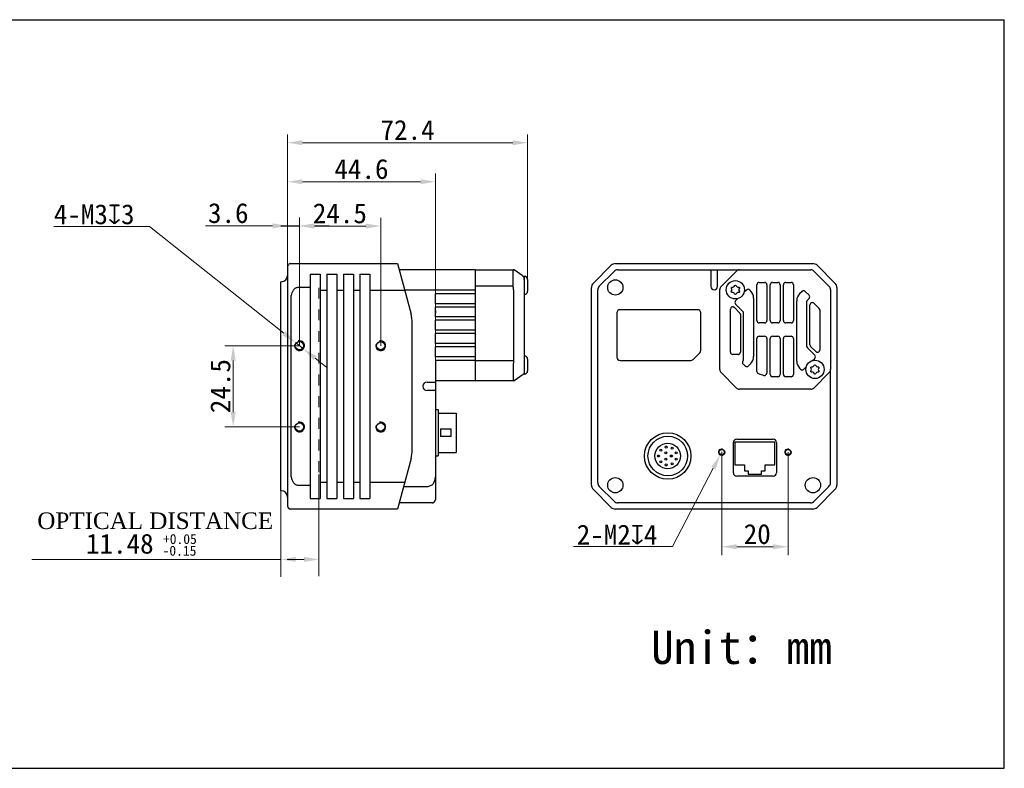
# Model space of a CAD drawing. Header units: millimetres. Extents: x 112 to 563, y 108 to 334.
# Tile 2 of 2: x 266 to 563, y 108 to 334. Entities that reach past the tile are written whole.
import ezdxf

# ---------------------------------------------------------------- set-up
doc = ezdxf.new("R2010")
doc.units = ezdxf.units.MM
doc.header["$LTSCALE"] = 32.67
doc.header["$PDMODE"] = 3
doc.header["$PDSIZE"] = 8
doc.linetypes.add('DASHED', pattern=[0.2, 0.1, -0.1])
doc.layers.get('0').update_dxf_attribs({"linetype": 'CONTINUOUS'})
doc.layers.get('Defpoints').update_dxf_attribs({"linetype": 'CONTINUOUS'})
for name, color, linetype in [('30X30X10_HS_MODUCONTINUOUS_LINE', 7, 'CONTINUOUS'), ('530470210CONTINUOUS_LINE', 7, 'CONTINUOUS'), ('D-01-34-26-0483CONTINUOUS_LINE', 7, 'CONTINUOUS'), ('D-01-34-26-0485CONTINUOUS_LINE', 7, 'CONTINUOUS'), ('D-01-34-26-0717CONTINUOUS_LINE', 7, 'CONTINUOUS'), ('D-01-34-26-0868CONTINUOUS_LINE', 7, 'CONTINUOUS'), ('D-01-34-26-0869CONTINUOUS_LINE', 7, 'CONTINUOUS'), ('D-01-35-26-0430CONTINUOUS_LINE', 7, 'CONTINUOUS'), ('D-01-35-26-0431CONTINUOUS_LINE', 7, 'CONTINUOUS'), ('DRW0001DIMENSION', 7, 'CONTINUOUS'), ('DRW0001FORMAT', 7, 'CONTINUOUS'), ('HR10A-10R-12PBCONTINUOUS_LINE', 7, 'CONTINUOUS'), ('LED-LIGHTCONTINUOUS_LINE', 7, 'CONTINUOUS'), ('RJ45-B563S-LDXF_CONTINUOUS_LINE', 7, 'CONTINUOUS'), ('RUBBERCONTINUOUS_LINE', 7, 'CONTINUOUS'), ('SC-PM3X17T10L5-BCONTINUOUS_LINE', 7, 'CONTINUOUS'), ('SC-PM3X7_5T10L4-CONTINUOUS_LINE', 7, 'CONTINUOUS'), ('SHELTERCONTINUOUS_LINE', 7, 'CONTINUOUS')]:
    doc.layers.add(name, color=color, linetype=linetype)
doc.styles.get("Standard").update_dxf_attribs({"font": 'simfang.ttf'})
doc.dimstyles.new('DIMSTYLE_1', dxfattribs={"dimtxt": 6, "dimasz": 4.5, "dimexe": 2.5, "dimexo": 0, "dimgap": 0.75, "dimtad": 1, "dimdsep": 46, "dimtxsty": 'STANDARD', "dimblk": '_FILLED', "dimcen": 0.09, "dimclrd": 8, "dimclre": 8, "dimclrt": 7, "dimadec": 0, "dimazin": 0, "dimtol": 1, "dimtp": 0.05, "dimtm": 0.05, "dimtfac": 1, "dimtofl": 0, "dimtmove": 0, "dimatfit": 3, "dimldrblk": '_FILLED', "dimfxl": 1, "dimtolj": 1, "dimlwd": 15, "dimlwe": 15, "dimarcsym": 0})
doc.dimstyles.new('DIMSTYLE_2', dxfattribs={"dimtxt": 6, "dimasz": 4.5, "dimexe": 2.5, "dimexo": 0, "dimgap": 0.75, "dimtad": 1, "dimdsep": 46, "dimtxsty": 'STANDARD', "dimblk": '_FILLED', "dimcen": 0.09, "dimclrd": 8, "dimclre": 8, "dimclrt": 7, "dimadec": 0, "dimazin": 0, "dimtp": 0.001, "dimtm": 0.001, "dimtfac": 1, "dimtofl": 0, "dimtmove": 0, "dimatfit": 3, "dimldrblk": '_FILLED', "dimfxl": 1, "dimtolj": 1, "dimlwd": 15, "dimlwe": 15, "dimarcsym": 0})
doc.dimstyles.new('DIMSTYLE_3', dxfattribs={"dimtxt": 6, "dimasz": 4.5, "dimexe": 2.5, "dimexo": 0, "dimtad": 1, "dimdsep": 46, "dimtxsty": 'STANDARD', "dimblk": '_FILLED', "dimcen": 0.09, "dimclrd": 8, "dimclre": 8, "dimclrt": 7, "dimadec": 0, "dimazin": 0, "dimtp": 0.001, "dimtm": 0.001, "dimtfac": 1, "dimtmove": 0, "dimatfit": 3, "dimldrblk": '_FILLED', "dimfxl": 1, "dimtolj": 1, "dimlwd": 15, "dimlwe": 15, "dimarcsym": 0})

# ---------------------------------------------------------------- blocks, each defined once
blk = doc.blocks.new('_FILLED')
at = {"color": 0, "linetype": 'ByBlock'}
blk.add_solid([(0, 0), (-1, 0.167), (-1, -0.167)], dxfattribs=at)
blk = doc.blocks.new('*D6')
at = {"layer": 'Defpoints', "color": 0, "linetype": 'Continuous', "transparency": 16777216}
for p in [(350.42, 271.7), (350.42, 235.64), (374.92, 235.64)]:
    blk.add_point(p, dxfattribs=at)
at = {"layer": 'DRW0001DIMENSION', "color": 8, "linetype": 'Continuous', "lineweight": 15, "transparency": 16777216}
for p, q in [((350.42, 235.64), (350.42, 274.2)), ((374.92, 235.64), (374.92, 274.2)), ((370.42, 271.7), (354.92, 271.7))]:
    blk.add_line(p, q, dxfattribs=at)
at = {"layer": 'DRW0001DIMENSION', "color": 8, "linetype": 'Continuous', "lineweight": 15, "transparency": 16777216, "xscale": 4.5, "yscale": 4.5, "zscale": 4.5, "rotation": 180}
blk.add_blockref('_FILLED', (350.42, 271.7), dxfattribs=at)
at = {"layer": 'DRW0001DIMENSION', "color": 8, "linetype": 'Continuous', "lineweight": 15, "transparency": 16777216, "xscale": 4.5, "yscale": 4.5, "zscale": 4.5}
blk.add_blockref('_FILLED', (374.92, 271.7), dxfattribs=at)
at = {"layer": 'DRW0001DIMENSION', "color": 7, "linetype": 'Continuous', "lineweight": 30, "transparency": 16777216, "insert": (362.61, 278.55), "char_height": 6, "attachment_point": 2}
blk.add_mtext('\\A1;24.5', dxfattribs=at)
blk = doc.blocks.new('*D7')
at = {"layer": 'Defpoints', "color": 0, "linetype": 'Continuous', "transparency": 16777216}
for p in [(350.42, 235.64), (330.42, 211.14), (350.42, 211.14)]:
    blk.add_point(p, dxfattribs=at)
at = {"layer": 'DRW0001DIMENSION', "color": 8, "linetype": 'Continuous', "lineweight": 15, "transparency": 16777216}
for p, q in [((350.42, 235.64), (327.92, 235.64)), ((330.42, 231.14), (330.42, 215.64)), ((350.42, 211.14), (327.92, 211.14))]:
    blk.add_line(p, q, dxfattribs=at)
at = {"layer": 'DRW0001DIMENSION', "color": 8, "linetype": 'Continuous', "lineweight": 15, "transparency": 16777216, "xscale": 4.5, "yscale": 4.5, "zscale": 4.5}
for p, rotation in [((330.42, 235.64), 90), ((330.42, 211.14), 270)]:
    blk.add_blockref('_FILLED', p, dxfattribs=dict(at, rotation=rotation))
at = {"layer": 'DRW0001DIMENSION', "color": 7, "linetype": 'Continuous', "lineweight": 30, "transparency": 16777216, "insert": (323.56, 223.46), "char_height": 6, "attachment_point": 2, "rotation": 90}
blk.add_mtext('\\A1;24.5', dxfattribs=at)
blk = doc.blocks.new('*D8')
at = {"layer": 'Defpoints', "color": 0, "linetype": 'Continuous', "transparency": 16777216}
for p in [(350.42, 271.76), (346.82, 254.89), (350.42, 235.64)]:
    blk.add_point(p, dxfattribs=at)
at = {"layer": 'DRW0001DIMENSION', "color": 8, "linetype": 'Continuous', "lineweight": 15, "transparency": 16777216}
for p, q in [((346.82, 254.89), (346.82, 274.26)), ((350.42, 235.64), (350.42, 274.26)), ((342.32, 271.76), (322.11, 271.76)), ((354.92, 271.76), (359.42, 271.76))]:
    blk.add_line(p, q, dxfattribs=at)
at = {"layer": 'DRW0001DIMENSION', "color": 8, "linetype": 'Continuous', "lineweight": 15, "transparency": 16777216, "xscale": 4.5, "yscale": 4.5, "zscale": 4.5}
blk.add_blockref('_FILLED', (346.82, 271.76), dxfattribs=at)
at = {"layer": 'DRW0001DIMENSION', "color": 8, "linetype": 'Continuous', "lineweight": 15, "transparency": 16777216, "xscale": 4.5, "yscale": 4.5, "zscale": 4.5, "rotation": 180}
blk.add_blockref('_FILLED', (350.42, 271.76), dxfattribs=at)
at = {"layer": 'DRW0001DIMENSION', "color": 7, "linetype": 'Continuous', "lineweight": 30, "transparency": 16777216, "insert": (335.07, 278.62), "char_height": 6, "attachment_point": 3}
blk.add_mtext('\\A1;3.6', dxfattribs=at)
blk = doc.blocks.new('*D9')
at = {"layer": 'Defpoints', "color": 0, "linetype": 'Continuous', "transparency": 16777216}
for p in [(349.24, 236.58), (351.59, 234.71)]:
    blk.add_point(p, dxfattribs=at)
at = {"layer": 'DRW0001DIMENSION', "color": 8, "linetype": 'Continuous', "lineweight": 15, "transparency": 16777216}
for p, q in [((276.34, 271.57), (305.19, 271.57)), ((305.19, 271.57), (345.72, 239.38)), ((351.59, 234.71), (349.24, 236.58)), ((355.12, 231.91), (358.64, 229.11))]:
    blk.add_line(p, q, dxfattribs=at)
at = {"layer": 'DRW0001DIMENSION', "color": 8, "linetype": 'Continuous', "lineweight": 15, "transparency": 16777216, "xscale": 4.5, "yscale": 4.5, "zscale": 4.5}
for p, rotation in [((349.24, 236.58), 321.5389338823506), ((351.59, 234.71), 141.5389338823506)]:
    blk.add_blockref('_FILLED', p, dxfattribs=dict(at, rotation=rotation))
at = {"layer": 'DRW0001DIMENSION', "color": 7, "linetype": 'Continuous', "lineweight": 15, "transparency": 16777216, "insert": (276.34, 278.26), "char_height": 6, "attachment_point": 1}
blk.add_mtext('\\A1;4-M3{\\Fgdt;x}3', dxfattribs=at)
blk = doc.blocks.new('*D10')
at = {"color": 8, "linetype": 'Continuous', "lineweight": 15, "transparency": 16777216}
for p, q in [((477.77, 203.57), (477.77, 172.55)), ((497.77, 203.57), (497.77, 172.55)), ((482.27, 175.05), (493.27, 175.05))]:
    blk.add_line(p, q, dxfattribs=at)
at = {"layer": 'Defpoints', "color": 0, "linetype": 'Continuous', "transparency": 16777216}
for p in [(477.77, 203.57), (497.77, 203.57), (497.77, 175.05)]:
    blk.add_point(p, dxfattribs=at)
at = {"color": 8, "linetype": 'Continuous', "lineweight": 15, "transparency": 16777216, "xscale": 4.5, "yscale": 4.5, "zscale": 4.5, "rotation": 180}
blk.add_blockref('_FILLED', (477.77, 175.05), dxfattribs=at)
at = {"color": 8, "linetype": 'Continuous', "lineweight": 15, "transparency": 16777216, "xscale": 4.5, "yscale": 4.5, "zscale": 4.5}
blk.add_blockref('_FILLED', (497.77, 175.05), dxfattribs=at)
at = {"color": 7, "linetype": 'Continuous', "lineweight": 15, "transparency": 16777216, "insert": (488.46, 178.83), "char_height": 6, "attachment_point": 5}
blk.add_mtext('\\A1;20', dxfattribs=at)
blk = doc.blocks.new('*D11')
at = {"color": 8, "linetype": 'Continuous', "lineweight": 15, "transparency": 16777216}
for p, q in [((477.68, 203.57), (477.86, 203.57)), ((477.77, 203.48), (477.77, 203.66)), ((462.89, 175.1), (475.22, 198.7))]:
    blk.add_line(p, q, dxfattribs=at)
blk.add_arc((477.77, 203.57), 1, 242.4013, 255, dxfattribs=at)
at = {"layer": 'Defpoints', "color": 0, "linetype": 'Continuous', "transparency": 16777216}
for p in [(477.31, 202.69), (478.24, 204.46)]:
    blk.add_point(p, dxfattribs=at)
at = {"color": 8, "linetype": 'Continuous', "lineweight": 15, "transparency": 16777216, "xscale": 4.5, "yscale": 4.5, "zscale": 4.5, "rotation": 62.40133118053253}
blk.add_blockref('_FILLED', (477.31, 202.69), dxfattribs=at)
at = {"color": 7, "linetype": 'Continuous', "lineweight": 15, "transparency": 16777216, "insert": (460.53, 178.68), "char_height": 6, "attachment_point": 5, "rotation": 62.4013}
blk.add_mtext('\\A1;{\\fMS PGothic|b0|i0|c134|p34; }', dxfattribs=at)
blk = doc.blocks.new('*D12')
at = {"color": 8, "linetype": 'Continuous', "lineweight": 15, "transparency": 16777216}
for p, q in [((346.82, 252.64), (346.82, 287.56)), ((351.32, 285.06), (386.92, 285.06)), ((391.42, 223.39), (391.42, 287.56))]:
    blk.add_line(p, q, dxfattribs=at)
at = {"layer": 'Defpoints', "color": 0, "transparency": 16777216}
for p in [(391.42, 285.06), (346.82, 252.64), (391.42, 223.39)]:
    blk.add_point(p, dxfattribs=at)
at = {"color": 8, "lineweight": 15, "transparency": 16777216, "xscale": 4.5, "yscale": 4.5, "zscale": 4.5, "rotation": 180}
blk.add_blockref('_FILLED', (346.82, 285.06), dxfattribs=at)
at = {"color": 8, "lineweight": 15, "transparency": 16777216, "xscale": 4.5, "yscale": 4.5, "zscale": 4.5}
blk.add_blockref('_FILLED', (391.42, 285.06), dxfattribs=at)
at = {"color": 7, "transparency": 16777216, "insert": (369.12, 288.86), "char_height": 6, "attachment_point": 5}
blk.add_mtext('\\A1;44.6', dxfattribs=at)
blk = doc.blocks.new('*D13')
at = {"color": 8, "linetype": 'Continuous', "lineweight": 15, "transparency": 16777216}
for p, q in [((346.82, 243.94), (346.82, 299.32)), ((419.22, 253.79), (419.22, 299.32)), ((414.72, 296.82), (351.32, 296.82))]:
    blk.add_line(p, q, dxfattribs=at)
at = {"layer": 'Defpoints', "color": 0, "transparency": 16777216}
for p in [(346.82, 296.82), (419.22, 253.79), (346.82, 243.94)]:
    blk.add_point(p, dxfattribs=at)
at = {"color": 8, "lineweight": 15, "transparency": 16777216, "xscale": 4.5, "yscale": 4.5, "zscale": 4.5, "rotation": 180}
blk.add_blockref('_FILLED', (346.82, 296.82), dxfattribs=at)
at = {"color": 8, "lineweight": 15, "transparency": 16777216, "xscale": 4.5, "yscale": 4.5, "zscale": 4.5}
blk.add_blockref('_FILLED', (419.22, 296.82), dxfattribs=at)
at = {"color": 7, "transparency": 16777216, "insert": (383.02, 300.62), "char_height": 6, "attachment_point": 5}
blk.add_mtext('\\A1;72.4', dxfattribs=at)

msp = doc.modelspace()

# ---------------------------------------------------------------- linework, layer by layer
at = {"color": 8}
msp.add_line((344.818, 271.762), (350.418, 271.762), dxfattribs=at)
at = {"color": 7, "linetype": 'Continuous', "lineweight": 30}
msp.add_line((474.582, 258.494), (476.362, 258.494), dxfattribs=at)
at = {"color": 7, "linetype": 'DASHED', "lineweight": 15}
msp.add_line((356.298, 197.553), (356.298, 254.894), dxfattribs=at)
for p, q in [((486.493, 252.115), (486.186, 252.423)), ((501.969, 252.013), (501.251, 251.294)), ((504.091, 249.891), (503.577, 249.378)), ((481.943, 248.181), (484.167, 245.956)), ((503.577, 235.032), (505.801, 232.808)), ((485.803, 229.563), (486.493, 230.254)), ((501.251, 228.873), (501.559, 228.565))]:
    msp.add_line(p, q)
at = {"lineweight": 30}
msp.add_line((347.891, 196.064), (347.891, 250.724), dxfattribs=at)
at = {"color": 8, "lineweight": 15}
for p, q in [((356.298, 166.174), (356.298, 196.847)), ((344.818, 166.021), (344.818, 191.894)), ((344.818, 171.23), (269.727, 171.23)), ((351.798, 171.23), (346.728, 171.23))]:
    msp.add_line(p, q, dxfattribs=at)
at = {"color": 8, "linetype": 'Continuous', "lineweight": 15}
msp.add_line((462.887, 175.106), (433.03, 175.106), dxfattribs=at)
at = {"color": 8, "lineweight": 15}
for points in [[(349.318, 170.48), (349.318, 171.98), (344.818, 171.23)], [(351.798, 170.48), (351.798, 171.98), (356.298, 171.23)]]:
    msp.add_solid(points, dxfattribs=at)
at = {"layer": '30X30X10_HS_MODUCONTINUOUS_LINE', "color": 7, "linetype": 'Continuous', "lineweight": 30}
for p, q in [((481.323, 247.297), (481.386, 247.258)), ((482.822, 233.024), (483.184, 233.224)), ((506.451, 233.685), (506.363, 233.741))]:
    msp.add_line(p, q, dxfattribs=at)
for start, end in [(93.22122, 94.35718), (85.28547, 86.7546), (265.38161, 266.7794), (273.22064, 274.61999)]:
    msp.add_arc((493.872, 240.494), 14.2, start, end, dxfattribs=at)
at = {"layer": '530470210CONTINUOUS_LINE', "color": 7, "linetype": 'Continuous', "lineweight": 30}
for p, q in [((391.438, 246.289), (391.438, 247.294)), ((391.438, 245.714), (391.418, 245.744)), ((391.438, 245.394), (391.418, 245.394)), ((391.438, 246.289), (391.438, 245.394))]:
    msp.add_line(p, q, dxfattribs=at)
at = {"layer": 'D-01-34-26-0483CONTINUOUS_LINE', "color": 7, "linetype": 'Continuous', "lineweight": 30}
for p, q in [((438.999, 254.421), (444.445, 259.867)), ((445.718, 260.394), (505.226, 260.394)), ((506.499, 259.867), (511.945, 254.421)), ((438.472, 193.64), (438.472, 253.148)), ((512.472, 253.148), (512.472, 193.64)), ((444.445, 186.921), (438.999, 192.367)), ((506.499, 186.921), (511.945, 192.367)), ((505.226, 186.394), (445.718, 186.394))]:
    msp.add_line(p, q, dxfattribs=at)
for centre, start, end in [((445.718, 258.594), 90, 135), ((505.226, 258.594), 45, 90), ((440.272, 253.148), 135, 180), ((510.672, 253.148), 0, 45), ((440.272, 193.64), 180, 225), ((510.672, 193.64), 315, 0), ((445.718, 188.194), 225, 270), ((505.226, 188.194), 270, 315)]:
    msp.add_arc(centre, 1.8, start, end, dxfattribs=at)
at = {"layer": 'D-01-34-26-0485CONTINUOUS_LINE', "color": 7, "linetype": 'Continuous', "lineweight": 30}
for p, q in [((403.418, 258.494), (380.506, 258.494)), ((403.418, 258.494), (403.418, 251.294)), ((382.131, 252.431), (403.418, 252.431)), ((403.418, 251.294), (391.418, 251.294)), ((391.418, 248.294), (391.418, 251.294)), ((403.418, 248.294), (391.418, 248.294)), ((403.418, 247.294), (391.418, 247.294)), ((391.418, 244.294), (391.418, 247.294)), ((403.418, 248.294), (403.418, 247.294)), ((403.418, 244.294), (391.418, 244.294)), ((403.418, 244.294), (403.418, 243.294)), ((403.418, 243.294), (391.418, 243.294)), ((391.418, 240.294), (391.418, 243.294)), ((403.418, 240.294), (391.418, 240.294)), ((403.418, 239.294), (391.418, 239.294)), ((391.418, 236.294), (391.418, 239.294)), ((403.418, 240.294), (403.418, 239.294)), ((403.418, 236.294), (391.418, 236.294)), ((403.418, 235.294), (391.418, 235.294)), ((391.418, 232.294), (391.418, 235.294)), ((403.418, 236.294), (403.418, 235.294)), ((403.418, 232.294), (391.418, 232.294)), ((403.418, 232.294), (403.418, 225.094)), ((403.418, 231.157), (391.418, 231.157)), ((391.418, 231.157), (391.418, 224.194)), ((388.918, 224.694), (390.418, 224.694)), ((403.418, 225.094), (391.418, 225.094)), ((390.418, 222.094), (388.918, 222.094)), ((391.418, 222.594), (391.418, 194.401)), ((481.272, 197.344), (481.272, 206.434)), ((482.272, 207.434), (493.272, 207.434)), ((494.272, 206.434), (494.272, 197.344)), ((493.272, 196.344), (482.272, 196.344)), ((381.827, 193.225), (388.918, 193.225)), ((391.418, 191.294), (391.418, 189.294)), ((390.418, 188.294), (380.506, 188.294))]:
    msp.add_line(p, q, dxfattribs=at)
for points in [[(390.418, 188.294), (390.445, 188.294), (390.477, 188.296), (390.502, 188.298)], [(390.502, 188.298), (390.526, 188.3), (390.55, 188.303), (390.575, 188.307), (390.601, 188.311), (390.627, 188.316), (390.653, 188.322), (390.681, 188.329), (390.709, 188.337), (390.737, 188.346), (390.766, 188.357), (390.795, 188.368), (390.825, 188.38), (390.854, 188.394), (390.883, 188.409), (390.912, 188.425), (390.941, 188.442), (390.969, 188.46), (390.997, 188.479), (391.025, 188.499), (391.052, 188.521), (391.079, 188.544), (391.105, 188.567), (391.131, 188.592), (391.155, 188.618), (391.179, 188.646), (391.203, 188.674), (391.225, 188.703), (391.246, 188.734), (391.267, 188.765), (391.286, 188.798), (391.305, 188.831), (391.322, 188.866), (391.338, 188.901), (391.352, 188.938), (391.366, 188.975), (391.378, 189.013), (391.388, 189.052), (391.397, 189.091), (391.405, 189.131), (391.411, 189.172), (391.415, 189.213), (391.417, 189.255), (391.418, 189.294)]]:
    msp.add_lwpolyline(points, dxfattribs=at)
for centre in [(477.772, 203.574), (497.772, 203.574)]:
    msp.add_circle(centre, 0.8, dxfattribs=at)
for centre, radius, start, end in [((388.918, 223.394), 1.3, 90, 270), ((482.272, 206.434), 1, 90, 180), ((493.272, 206.434), 1, 0, 90), ((482.272, 197.344), 1, 180, 270), ((493.272, 197.344), 1, 270, 0)]:
    msp.add_arc(centre, radius, start, end, dxfattribs=at)
at = {"layer": 'D-01-34-26-0485CONTINUOUS_LINE', "color": 7, "linetype": 'Continuous', "lineweight": 15}
for centre in [(477.772, 203.574), (497.772, 203.574)]:
    msp.add_arc(centre, 1, 75, 15, dxfattribs=at)
at = {"layer": 'D-01-34-26-0485CONTINUOUS_LINE', "color": 7, "linetype": 'Continuous', "lineweight": 30}
for points, knots in [([(390.418, 224.694), (390.483, 224.694), (390.611, 224.694), (390.796, 224.694), (390.967, 224.694), (391.097, 224.694), (391.189, 224.694), (391.247, 224.694), (391.297, 224.694), (391.339, 224.694), (391.372, 224.694), (391.394, 224.694), (391.406, 224.694), (391.413, 224.694), (391.416, 224.694), (391.418, 224.694), (391.418, 224.694)], [0, 0, 0, 0, 0.194922, 0.3827235, 0.5555755, 0.7070635, 0.7729868, 0.8314535, 0.8818875, 0.923852, 0.9569203, 0.9807432, 0.9891315, 0.995146, 0.9987695, 1, 1, 1, 1]), ([(391.418, 222.094), (391.418, 222.094), (391.416, 222.094), (391.413, 222.095), (391.406, 222.094), (391.394, 222.094), (391.372, 222.094), (391.339, 222.094), (391.297, 222.094), (391.247, 222.094), (391.189, 222.094), (391.097, 222.094), (390.967, 222.094), (390.796, 222.094), (390.611, 222.094), (390.483, 222.094), (390.418, 222.094)], [0, 0, 0, 0, 0.0012278, 0.0048516, 0.0108668, 0.0192558, 0.0430799, 0.0761493, 0.118116, 0.1685519, 0.2270194, 0.2929443, 0.4444353, 0.6172873, 0.8050817, 1, 1, 1, 1]), ([(388.918, 193.225), (389.099, 193.225), (389.461, 193.266), (389.975, 193.445), (390.431, 193.735), (390.808, 194.12), (391.092, 194.577), (391.285, 195.082), (391.394, 195.611), (391.418, 195.972), (391.418, 196.153)], [0, 0, 0, 0, 0.1261985, 0.2516173, 0.3760162, 0.4998735, 0.62398, 0.7488087, 0.8742781, 1, 1, 1, 1])]:
    msp.add_open_spline(points, degree=3, knots=knots, dxfattribs=at)
at = {"layer": 'D-01-34-26-0717CONTINUOUS_LINE', "color": 7, "linetype": 'Continuous', "lineweight": 30}
for p, q in [((346.818, 259.394), (346.818, 187.394)), ((347.819, 260.392), (379.997, 260.394)), ((379.997, 260.394), (384.077, 245.166)), ((353.668, 257.194), (356.668, 257.194)), ((353.668, 257.194), (353.668, 189.594)), ((356.668, 257.194), (356.668, 189.594)), ((358.668, 257.194), (361.668, 257.194)), ((358.668, 257.194), (358.668, 189.594)), ((361.668, 257.194), (361.668, 189.594)), ((363.668, 257.194), (366.668, 257.194)), ((363.668, 257.194), (363.668, 189.594)), ((366.668, 257.194), (366.668, 189.594)), ((368.668, 257.194), (371.668, 257.194)), ((368.668, 257.194), (368.668, 189.594)), ((371.668, 257.194), (371.668, 189.594)), ((344.818, 191.894), (344.818, 254.894)), ((344.918, 254.894), (344.818, 254.894)), ((353.668, 253.148), (349.818, 253.148)), ((358.668, 252.237), (356.668, 252.237)), ((363.668, 252.237), (361.668, 252.237)), ((368.668, 252.237), (366.668, 252.237)), ((382.183, 252.237), (371.668, 252.237)), ((384.418, 204.211), (384.418, 242.578)), ((384.077, 201.622), (379.997, 186.394)), ((349.818, 193.64), (353.668, 193.64)), ((356.668, 194.551), (358.668, 194.551)), ((361.668, 194.551), (363.668, 194.551)), ((366.668, 194.551), (368.668, 194.551)), ((371.668, 194.551), (382.183, 194.551)), ((344.918, 191.894), (344.818, 191.894)), ((346.818, 187.394), (346.818, 187.383)), ((353.668, 189.594), (356.668, 189.594)), ((358.668, 189.594), (361.668, 189.594)), ((363.668, 189.594), (366.668, 189.594)), ((368.668, 189.594), (371.668, 189.594)), ((379.997, 186.394), (347.818, 186.394))]:
    msp.add_line(p, q, dxfattribs=at)
for points in [[(346.818, 187.383), (346.819, 187.363), (346.82, 187.34), (346.821, 187.315)], [(346.821, 187.315), (346.823, 187.29), (346.826, 187.266), (346.83, 187.241), (346.834, 187.217), (346.838, 187.194), (346.843, 187.171), (346.849, 187.148), (346.855, 187.126), (346.861, 187.105), (346.867, 187.084), (346.874, 187.063), (346.882, 187.043), (346.889, 187.024), (346.897, 187.005), (346.905, 186.987), (346.913, 186.969), (346.921, 186.951), (346.93, 186.935), (346.938, 186.919), (346.947, 186.903), (346.956, 186.888), (346.964, 186.874), (346.973, 186.86), (346.981, 186.847), (346.99, 186.834), (346.998, 186.822), (347.006, 186.81), (347.015, 186.798), (347.024, 186.787), (347.032, 186.776), (347.039, 186.767), (347.046, 186.758)], [(347.046, 186.758), (347.053, 186.75), (347.061, 186.741), (347.07, 186.73), (347.08, 186.719), (347.091, 186.708), (347.102, 186.696), (347.113, 186.685), (347.125, 186.674), (347.137, 186.662), (347.149, 186.651), (347.162, 186.64), (347.175, 186.628), (347.189, 186.617), (347.203, 186.605), (347.218, 186.594), (347.234, 186.583), (347.25, 186.571), (347.267, 186.56), (347.284, 186.548), (347.303, 186.537), (347.322, 186.526), (347.342, 186.515), (347.363, 186.504)]]:
    msp.add_lwpolyline(points, dxfattribs=at)
for centre in [(350.418, 235.644), (374.918, 235.644), (350.418, 211.144), (374.918, 211.144)]:
    msp.add_circle(centre, 1.25, dxfattribs=at)
for centre, radius, start, end in [((344.918, 256.794), 1.9, 270, 0), ((374.418, 242.578), 10, 0, 15), ((374.418, 204.211), 10, 345, 0), ((344.918, 189.994), 1.9, 0, 90), ((347.818, 187.394), 1, 242.90197, 269.93901)]:
    msp.add_arc(centre, radius, start, end, dxfattribs=at)
at = {"layer": 'D-01-34-26-0717CONTINUOUS_LINE', "color": 8, "linetype": 'Continuous'}
for centre in [(350.418, 235.644), (374.918, 235.644), (350.418, 211.144), (374.918, 211.144)]:
    msp.add_arc(centre, 1.5, 165, 105, dxfattribs=at)
at = {"layer": 'D-01-34-26-0717CONTINUOUS_LINE', "color": 7, "linetype": 'Continuous', "lineweight": 30}
for points, knots in [([(347.819, 260.392), (347.686, 260.382), (347.42, 260.312), (347.09, 260.069), (346.87, 259.723), (346.818, 259.454), (346.818, 259.321)], [0, 0, 0, 0, 0.2495335, 0.5002852, 0.7508849, 1, 1, 1, 1]), ([(349.818, 253.148), (349.681, 253.148), (349.404, 253.09), (349.047, 252.873), (348.745, 252.586), (348.408, 252.148), (348.086, 251.532), (347.932, 250.997), (347.891, 250.724)], [0, 0, 0, 0, 0.1245611, 0.2494764, 0.3746009, 0.4998048, 0.7499245, 1, 1, 1, 1]), ([(347.891, 196.064), (347.932, 195.791), (348.086, 195.256), (348.408, 194.64), (348.745, 194.202), (349.047, 193.915), (349.404, 193.698), (349.681, 193.64), (349.818, 193.64)], [0, 0, 0, 0, 0.2500755, 0.5001952, 0.6253991, 0.7505236, 0.8754389, 1, 1, 1, 1])]:
    msp.add_open_spline(points, degree=3, knots=knots, dxfattribs=at)
at = {"layer": 'D-01-34-26-0868CONTINUOUS_LINE', "color": 7, "linetype": 'Continuous', "lineweight": 30}
for p, q in [((446.435, 258.494), (474.582, 258.494)), ((476.362, 258.494), (483.235, 258.494)), ((440.841, 253.563), (445.303, 258.025)), ((440.372, 194.357), (440.372, 252.431)), ((470.422, 246.494), (447.122, 246.494)), ((446.122, 245.494), (446.122, 232.194)), ((471.422, 234.208), (471.422, 245.494)), ((471.129, 233.501), (469.115, 231.487)), ((447.122, 231.194), (468.408, 231.194)), ((510.572, 194.357), (510.572, 228.557)), ((445.303, 188.763), (440.841, 193.225)), ((510.103, 193.225), (505.641, 188.763)), ((504.509, 188.294), (446.435, 188.294))]:
    msp.add_line(p, q, dxfattribs=at)
for centre, radius, start, end in [((446.435, 256.894), 1.6, 90, 135), ((446.436, 256.889), 1.605, 90.02577, 100.32298), ((441.972, 252.431), 1.6, 135, 180), ((447.122, 245.494), 1, 90, 180), ((470.422, 245.494), 1, 0, 90), ((447.122, 232.194), 1, 180, 270), ((470.422, 234.208), 1, 315, 0), ((468.408, 232.194), 1, 270, 315), ((441.972, 194.357), 1.6, 180, 225), ((508.972, 194.357), 1.6, 315, 0), ((446.435, 189.894), 1.6, 225, 270), ((446.436, 189.899), 1.605, 259.67701, 269.97424), ((504.509, 189.894), 1.6, 270, 315)]:
    msp.add_arc(centre, radius, start, end, dxfattribs=at)
at = {"layer": 'D-01-34-26-0869CONTINUOUS_LINE', "color": 7, "linetype": 'Continuous', "lineweight": 30}
for p, q in [((403.418, 258.494), (414.964, 258.494)), ((403.418, 258.494), (403.418, 225.094)), ((414.964, 258.494), (414.964, 258.494)), ((415.352, 258.394), (415.426, 258.347)), ((417.593, 256.815), (415.426, 258.347)), ((414.887, 253.563), (414.887, 258.025)), ((418.218, 255.564), (418.196, 255.847)), ((418.218, 255.549), (418.218, 255.561)), ((418.218, 255.549), (418.218, 231.972)), ((414.887, 253.563), (403.418, 253.563)), ((414.964, 252.445), (414.964, 231.157)), ((403.418, 231.157), (414.964, 231.157)), ((414.887, 230.025), (414.887, 225.563)), ((417.593, 226.773), (415.426, 225.241)), ((414.964, 225.094), (403.418, 225.094)), ((414.964, 225.094), (414.964, 225.094)), ((415.426, 225.241), (415.344, 225.19)), ((415.426, 225.241), (415.352, 225.194))]:
    msp.add_line(p, q, dxfattribs=at)
for centre, radius, start, end in [((414.964, 257.694), 0.8, 54.73969, 90), ((414.963, 257.693), 0.801, 61.01597, 66.48481), ((417.345, 255.47), 0.886, 24.35663, 24.80256), ((416.044, 255.549), 2.174, 359.99974, 0.30644), ((414.964, 225.894), 0.8, 270, 305.26031), ((414.963, 225.895), 0.801, 293.51531, 298.99132)]:
    msp.add_arc(centre, radius, start, end, dxfattribs=at)
for points, knots in [([(414.897, 258.191), (414.903, 258.234), (414.913, 258.295), (414.928, 258.369), (414.939, 258.411), (414.948, 258.445), (414.957, 258.47), (414.96, 258.484), (414.965, 258.492), (414.964, 258.494)], [0, 0, 0, 0, 0.4189748, 0.5891071, 0.7315354, 0.8451349, 0.9286487, 0.9806775, 1, 1, 1, 1]), ([(414.887, 258.025), (414.887, 258.04), (414.888, 258.096), (414.891, 258.151), (414.897, 258.191)], [0, 0, 0, 0, 0.2671246, 1, 1, 1, 1]), ([(414.897, 253.368), (414.895, 253.385), (414.89, 253.45), (414.887, 253.515), (414.887, 253.563)], [0, 0, 0, 0, 0.2628152, 1, 1, 1, 1]), ([(414.964, 252.445), (414.964, 252.527), (414.955, 252.836), (414.919, 253.142), (414.897, 253.368)], [0, 0, 0, 0, 0.2658742, 1, 1, 1, 1]), ([(414.897, 230.22), (414.895, 230.203), (414.89, 230.139), (414.887, 230.073), (414.887, 230.025)], [0, 0, 0, 0, 0.2628152, 1, 1, 1, 1]), ([(414.964, 231.157), (414.964, 231.074), (414.956, 230.76), (414.919, 230.449), (414.897, 230.22)], [0, 0, 0, 0, 0.2657898, 1, 1, 1, 1]), ([(414.887, 225.563), (414.887, 225.548), (414.888, 225.492), (414.891, 225.437), (414.897, 225.397)], [0, 0, 0, 0, 0.2671246, 1, 1, 1, 1]), ([(414.897, 225.397), (414.903, 225.354), (414.913, 225.293), (414.928, 225.22), (414.939, 225.177), (414.948, 225.143), (414.957, 225.118), (414.96, 225.104), (414.965, 225.096), (414.964, 225.094)], [0, 0, 0, 0, 0.4189681, 0.589099, 0.7315284, 0.8451288, 0.9286457, 0.9806759, 1, 1, 1, 1])]:
    msp.add_open_spline(points, degree=3, knots=knots, dxfattribs=at)
for points in [[(414.964, 258.494), (415.073, 258.494), (415.183, 258.471), (415.283, 258.428)], [(417.829, 256.611), (417.76, 256.684), (417.682, 256.752), (417.593, 256.815)], [(418.196, 255.847), (418.15, 256.141), (418.031, 256.398), (417.829, 256.611)], [(418.218, 255.561), (418.218, 255.66), (418.21, 255.755), (418.196, 255.847)], [(417.887, 227.041), (417.803, 226.941), (417.704, 226.852), (417.593, 226.773)], [(415.283, 225.16), (415.183, 225.117), (415.073, 225.094), (414.964, 225.094)]]:
    msp.add_open_spline(points, degree=3, dxfattribs=at)
at = {"layer": 'D-01-35-26-0430CONTINUOUS_LINE', "color": 7, "linetype": 'Continuous', "lineweight": 30}
msp.add_line((391.418, 194.401), (391.418, 191.294), dxfattribs=at)
at = {"layer": 'D-01-35-26-0431CONTINUOUS_LINE', "color": 7, "linetype": 'Continuous', "lineweight": 30}
msp.add_line((391.418, 224.194), (391.418, 222.594), dxfattribs=at)
at = {"layer": 'DRW0001FORMAT', "color": 7}
for p, q in [((112.073, 333.893), (562.976, 333.893)), ((562.976, 108.267), (562.976, 333.893)), ((112.073, 108.267), (562.976, 108.267))]:
    msp.add_line(p, q, dxfattribs=at)
at = {"layer": 'HR10A-10R-12PBCONTINUOUS_LINE', "color": 7, "linetype": 'Continuous', "lineweight": 30}
for p, q in [((391.418, 216.394), (392.218, 216.394)), ((392.218, 216.394), (392.218, 202.394)), ((392.218, 215.344), (397.718, 215.344)), ((397.718, 215.343), (397.718, 203.445)), ((392.918, 210.544), (396.118, 210.544)), ((392.918, 210.544), (392.918, 208.244)), ((396.118, 208.244), (392.918, 208.244)), ((396.118, 208.244), (396.118, 210.544)), ((391.418, 202.394), (392.218, 202.394)), ((392.218, 203.444), (397.718, 203.444))]:
    msp.add_line(p, q, dxfattribs=at)
for centre, radius in [((461.472, 202.394), 7), ((461.472, 202.394), 5.95), ((461.472, 202.394), 3.85), ((460.992, 205.104), 0.3), ((462.852, 204.774), 0.3), ((458.722, 202.394), 0.3), ((459.362, 204.164), 0.3), ((460.922, 203.344), 0.3), ((462.572, 202.394), 0.3), ((464.052, 203.344), 0.3), ((459.362, 200.624), 0.3), ((460.922, 201.444), 0.3), ((460.992, 199.684), 0.3), ((462.852, 200.014), 0.3), ((464.052, 201.444), 0.3)]:
    msp.add_circle(centre, radius, dxfattribs=at)
at = {"layer": 'LED-LIGHTCONTINUOUS_LINE', "color": 7, "linetype": 'Continuous', "lineweight": 30}
for p, q in [((474.472, 258.294), (474.472, 253.494)), ((476.472, 253.494), (476.472, 258.294))]:
    msp.add_line(p, q, dxfattribs=at)
msp.add_arc((475.472, 253.494), 1, 180, 0, dxfattribs=at)
at = {"layer": 'RJ45-B563S-LDXF_CONTINUOUS_LINE', "color": 7, "linetype": 'Continuous', "lineweight": 30}
for p, q in [((481.754, 206.553), (481.754, 199.753)), ((493.754, 206.553), (481.754, 206.553)), ((493.754, 199.753), (493.754, 206.553)), ((481.754, 199.753), (484.654, 199.753)), ((484.654, 199.753), (484.654, 197.953)), ((490.854, 199.753), (493.754, 199.753)), ((490.854, 197.953), (490.854, 199.753)), ((484.654, 197.953), (485.754, 197.953)), ((485.754, 197.953), (485.754, 196.953)), ((485.754, 196.953), (489.754, 196.953)), ((489.754, 197.953), (490.854, 197.953)), ((489.754, 196.953), (489.754, 197.953))]:
    msp.add_line(p, q, dxfattribs=at)
at = {"layer": 'RUBBERCONTINUOUS_LINE', "color": 7, "linetype": 'Continuous', "lineweight": 30}
for centre in [(445.672, 253.194), (445.672, 193.594), (505.272, 193.594)]:
    msp.add_circle(centre, 2.3, dxfattribs=at)
at = {"layer": 'SC-PM3X17T10L5-BCONTINUOUS_LINE', "color": 7, "linetype": 'Continuous', "lineweight": 30}
for p, q in [((418.218, 256.544), (417.873, 256.544)), ((418.218, 256.544), (418.218, 255.549)), ((419.218, 255.544), (419.218, 252.044)), ((418.218, 231.972), (418.218, 227.044)), ((419.218, 231.544), (419.218, 228.044)), ((418.218, 227.044), (417.887, 227.041))]:
    msp.add_line(p, q, dxfattribs=at)
for centre, start, end in [((418.218, 255.544), 360, 90), ((418.218, 252.044), 270, 0), ((418.218, 231.544), 360, 90), ((418.218, 228.044), 270, 0)]:
    msp.add_arc(centre, 1, start, end, dxfattribs=at)
at = {"layer": 'SC-PM3X7_5T10L4-CONTINUOUS_LINE', "color": 7, "linetype": 'Continuous', "lineweight": 30}
for centre in [(481.872, 252.494), (505.872, 228.494)]:
    msp.add_circle(centre, 2.75, dxfattribs=at)
for centre, radius, start, end in [((480.36, 252.494), 0.488, 327.1925, 32.8075), ((481.186, 253.683), 0.372, 265.30431, 334.69569), ((482.613, 253.777), 0.462, 206.76577, 273.23423), ((483.245, 252.494), 0.372, 145.30431, 214.69569), ((481.131, 251.211), 0.462, 26.76577, 93.23423), ((482.628, 251.185), 0.488, 87.1925, 152.8075), ((504.36, 228.494), 0.488, 327.1925, 32.8075), ((505.186, 229.683), 0.372, 265.30431, 334.69569), ((506.613, 229.777), 0.462, 206.76577, 273.23423), ((507.245, 228.494), 0.372, 145.30431, 214.69569), ((505.131, 227.211), 0.462, 26.76577, 93.23423), ((506.628, 227.185), 0.488, 87.1925, 152.8075)]:
    msp.add_arc(centre, radius, start, end, dxfattribs=at)
for points, knots in [([(480.77, 252.758), (480.643, 252.956), (480.566, 253.259), (480.883, 253.334), (481.155, 253.312)], [0, 0, 0, 0, 0.4792334, 1, 1, 1, 1]), ([(481.522, 253.524), (481.639, 253.771), (481.865, 254.01), (482.091, 253.786), (482.2, 253.569)], [0, 0, 0, 0, 0.5161674, 1, 1, 1, 1]), ([(482.639, 253.316), (482.881, 253.329), (483.188, 253.246), (483.094, 252.93), (482.939, 252.706)], [0, 0, 0, 0, 0.4838326, 1, 1, 1, 1]), ([(481.105, 251.673), (480.863, 251.659), (480.568, 251.739), (480.643, 252.032), (480.77, 252.23)], [0, 0, 0, 0, 0.5046054, 1, 1, 1, 1]), ([(482.194, 251.407), (482.087, 251.199), (481.87, 250.988), (481.653, 251.202), (481.544, 251.419)], [0, 0, 0, 0, 0.4953946, 1, 1, 1, 1]), ([(482.939, 252.282), (483.094, 252.058), (483.187, 251.745), (482.887, 251.66), (482.652, 251.672)], [0, 0, 0, 0, 0.5207666, 1, 1, 1, 1]), ([(504.77, 228.758), (504.643, 228.956), (504.566, 229.259), (504.883, 229.334), (505.155, 229.312)], [0, 0, 0, 0, 0.4792334, 1, 1, 1, 1]), ([(505.522, 229.524), (505.639, 229.771), (505.865, 230.01), (506.091, 229.786), (506.2, 229.569)], [0, 0, 0, 0, 0.5161674, 1, 1, 1, 1]), ([(506.639, 229.316), (506.881, 229.329), (507.188, 229.246), (507.094, 228.93), (506.939, 228.706)], [0, 0, 0, 0, 0.4838326, 1, 1, 1, 1]), ([(505.105, 227.673), (504.863, 227.659), (504.568, 227.739), (504.643, 228.032), (504.77, 228.23)], [0, 0, 0, 0, 0.5046054, 1, 1, 1, 1]), ([(506.194, 227.407), (506.087, 227.199), (505.87, 226.988), (505.653, 227.202), (505.544, 227.419)], [0, 0, 0, 0, 0.4953946, 1, 1, 1, 1]), ([(506.939, 228.282), (507.094, 228.058), (507.187, 227.745), (506.887, 227.66), (506.652, 227.672)], [0, 0, 0, 0, 0.5207666, 1, 1, 1, 1])]:
    msp.add_open_spline(points, degree=3, knots=knots, dxfattribs=at)
at = {"layer": 'SHELTERCONTINUOUS_LINE', "color": 7, "linetype": 'Continuous', "lineweight": 30}
for p, q in [((483.111, 258.494), (504.634, 258.494)), ((477.553, 253.475), (482.191, 258.113)), ((505.553, 258.113), (510.191, 253.475)), ((477.172, 228.433), (477.172, 252.556)), ((485.196, 252.423), (484.518, 251.746)), ((488.372, 243.194), (488.372, 253.994)), ((489.072, 254.694), (490.672, 254.694)), ((491.372, 253.994), (491.372, 243.194)), ((492.372, 243.194), (492.372, 253.994)), ((493.072, 254.694), (494.672, 254.694)), ((495.372, 253.994), (495.372, 243.194)), ((496.372, 243.194), (496.372, 253.994)), ((497.072, 254.694), (498.672, 254.694)), ((499.372, 253.994), (499.372, 243.194)), ((510.572, 252.556), (510.572, 228.433)), ((482.62, 249.848), (481.943, 249.171)), ((487.372, 249.994), (487.372, 232.375)), ((502.959, 252.013), (504.091, 250.881)), ((480.372, 233.694), (480.372, 246.647)), ((481.567, 247.142), (483.167, 245.542)), ((500.372, 230.994), (500.372, 249.173)), ((503.372, 248.883), (503.372, 235.527)), ((504.372, 235.941), (504.372, 247.92)), ((505.567, 248.415), (507.167, 246.815)), ((483.372, 245.047), (483.372, 233.694)), ((484.372, 231.545), (484.372, 245.461)), ((507.372, 246.32), (507.372, 234.341)), ((490.672, 242.494), (489.072, 242.494)), ((494.672, 242.494), (493.072, 242.494)), ((498.672, 242.494), (497.072, 242.494)), ((488.372, 227.876), (488.372, 237.794)), ((489.072, 238.494), (490.672, 238.494)), ((491.372, 237.794), (491.372, 227.379)), ((492.372, 226.994), (492.372, 237.794)), ((493.072, 238.494), (494.672, 238.494)), ((495.372, 237.794), (495.372, 226.994)), ((496.372, 226.994), (496.372, 237.794)), ((497.072, 238.494), (498.672, 238.494)), ((499.372, 237.794), (499.372, 226.994)), ((506.177, 233.846), (504.577, 235.446)), ((482.672, 232.994), (481.072, 232.994)), ((505.124, 231.14), (505.801, 231.818)), ((502.549, 228.565), (503.226, 229.242)), ((482.191, 222.875), (477.553, 227.513)), ((494.672, 226.294), (493.072, 226.294)), ((498.672, 226.294), (497.072, 226.294)), ((510.191, 227.513), (505.553, 222.875)), ((504.634, 222.494), (483.111, 222.494))]:
    msp.add_line(p, q, dxfattribs=at)
for centre, radius, start, end in [((483.111, 257.194), 1.3, 90, 135), ((504.634, 257.194), 1.3, 44.97857, 90), ((478.472, 252.556), 1.3, 135, 180), ((485.691, 251.928), 0.7, 45, 135), ((489.072, 253.994), 0.7, 90, 180), ((490.672, 253.994), 0.7, 0, 90), ((493.072, 253.994), 0.7, 90, 180), ((494.672, 253.994), 0.7, 0, 90), ((497.072, 253.994), 0.7, 90, 180), ((498.672, 253.994), 0.7, 0, 90), ((509.272, 252.556), 1.3, 0, 45), ((484.372, 249.994), 3, 0, 45), ((503.372, 249.173), 3, 135.00052, 180), ((502.464, 251.518), 0.7, 45, 135.00052), ((503.596, 250.386), 0.7, 315.00052, 45), ((481.072, 246.647), 0.7, 45, 180), ((482.438, 248.676), 0.7, 135, 225), ((504.072, 248.883), 0.7, 135.00052, 180), ((505.072, 247.92), 0.7, 45, 180), ((506.672, 246.32), 0.7, 0, 45), ((482.672, 245.047), 0.7, 0, 45), ((483.672, 245.461), 0.7, 0, 45), ((489.072, 243.194), 0.7, 180, 270), ((490.672, 243.194), 0.7, 270, 0), ((493.072, 243.194), 0.7, 180, 270), ((494.672, 243.194), 0.7, 270, 0), ((497.072, 243.194), 0.7, 180, 270), ((498.672, 243.194), 0.7, 270, 0), ((489.072, 237.794), 0.7, 90, 180), ((490.672, 237.794), 0.7, 0, 90), ((493.072, 237.794), 0.7, 90, 180), ((494.672, 237.794), 0.7, 0, 90), ((497.072, 237.794), 0.7, 90, 180), ((498.672, 237.794), 0.7, 0, 90), ((504.072, 235.527), 0.7, 180, 225), ((505.072, 235.941), 0.7, 180, 225), ((481.072, 233.694), 0.7, 180, 270), ((482.672, 233.694), 0.7, 270, 0), ((484.372, 232.375), 3, 315, 0), ((505.306, 232.313), 0.7, 315, 45), ((506.672, 234.341), 0.7, 225, 0), ((484.697, 230.591), 0.7, 139.08919, 227.18332), ((483.672, 231.545), 0.7, 315, 0), ((493.872, 240.494), 14.2, 227.18332, 230.62483), ((485.308, 230.058), 0.7, 230.62483, 315), ((503.372, 230.994), 3, 180, 225), ((478.472, 228.433), 1.3, 180, 225), ((489.072, 227.876), 0.7, 180, 249.1725), ((493.872, 240.494), 14.2, 249.1725, 256.28827), ((490.672, 227.379), 0.7, 256.28827, 0), ((493.072, 226.994), 0.7, 180, 270), ((494.672, 226.994), 0.7, 270, 0), ((497.072, 226.994), 0.7, 180, 270), ((498.672, 226.994), 0.7, 270, 0), ((502.054, 229.06), 0.7, 225, 315), ((509.272, 228.433), 1.3, 315, 0), ((483.111, 223.794), 1.3, 224.99824, 270), ((504.634, 223.794), 1.3, 270, 315)]:
    msp.add_arc(centre, radius, start, end, dxfattribs=at)

# ---------------------------------------------------------------- texts
at = {"color": 7, "lineweight": 15, "insert": (306.922, 179.681), "char_height": 6, "attachment_point": 5}
msp.add_mtext('\\A1;{\\fTimes New Roman|b0|i0|c0|p18;\\H0.83333x;OPTICAL DISTANCE}\\P{\\H0.5x;  }', dxfattribs=at)
at = {"color": 7, "linetype": 'Continuous', "lineweight": 15, "insert": (434.02, 181.703), "char_height": 6, "attachment_point": 1}
msp.add_mtext_dynamic_manual_height_columns('\\A1;{\\C7;2-M2\\Fgdt|c134;x\\fFangSong|b0|i0|c134|p49;4}', width=27.3235, gutter_width=30, heights=[0], dxfattribs=at)
at = {"lineweight": 15, "attachment_point": 9}
for s, width, insert, char_height in [('11.48', 18.88412, (306.445, 172.867), 6), ('+0.05', 10.77139, (319.463, 175.827), 3), ('-0.15', 13.36067, (319.345, 172.301), 3)]:
    msp.add_mtext_dynamic_manual_height_columns(s, width=width, gutter_width=30, heights=[0], dxfattribs=dict(at, insert=insert, char_height=char_height))
at = {"insert": (456.479, 149.709), "char_height": 10, "attachment_point": 1}
msp.add_mtext_dynamic_manual_height_columns('Unit：mm', width=63.84355, gutter_width=1, heights=[0], dxfattribs=at)

# ---------------------------------------------------------------- dimensions: what is measured, and where the dimension line sits
for base, p1, p2, picture, middle in [((346.818, 296.82), (419.218, 253.794), (346.818, 243.942), '*D13', (383.018, 300.622)), ((391.418, 285.061), (346.818, 252.641), (391.418, 223.394), '*D12', (369.118, 288.862))]:
    dim = msp.add_linear_dim(base=base, p1=p1, p2=p2, dimstyle='DIMSTYLE_2')
    dim.commit()
    dim.dimension.update_dxf_attribs({"geometry": picture, "text_midpoint": middle})
at = {"color": 7, "linetype": 'Continuous', "lineweight": 15}
dim = msp.add_diameter_dim_2p(p1=(478.235, 204.46), p2=(477.309, 202.688), text='{\\fMS PGothic|b0|i0|c134|p34; }', dimstyle='DIMSTYLE_1', dxfattribs=at)
dim.commit()
dim.dimension.update_dxf_attribs({"geometry": '*D11', "text_midpoint": (463.851, 176.944), "dimtype": 163})
dim = msp.add_linear_dim(base=(497.772, 175.049), p1=(477.772, 203.574), p2=(497.772, 203.574), text='20', dimstyle='DIMSTYLE_1', dxfattribs=at)
dim.commit()
dim.dimension.update_dxf_attribs({"geometry": '*D10', "text_midpoint": (488.465, 175.049), "dimtype": 160})
at = {"layer": 'DRW0001DIMENSION', "color": 8, "linetype": 'Continuous', "lineweight": 15}
dim = msp.add_diameter_dim_2p(p1=(351.593, 234.711), p2=(349.244, 236.577), text='4-M<>{\\Fgdt;x}3', dimstyle='DIMSTYLE_3', override={"dimtih": 1, "dimtoh": 1, "dimpost": '<>'}, dxfattribs=at)
dim.commit()
dim.dimension.update_dxf_attribs({"geometry": '*D9', "text_midpoint": (290.452, 271.569), "dimtype": 163})
at = {"layer": 'DRW0001DIMENSION', "color": 7, "linetype": 'Continuous', "lineweight": 30}
dim = msp.add_linear_dim(base=(350.418, 271.762), p1=(346.818, 254.894), p2=(350.418, 235.644), dimstyle='DIMSTYLE_2', dxfattribs=at)
dim.commit()
dim.dimension.update_dxf_attribs({"geometry": '*D8', "text_midpoint": (328.965, 271.762), "dimtype": 160})
for base, p1, p2, angle, picture, middle in [((350.418, 271.699), (374.918, 235.644), (350.418, 235.644), 180, '*D6', (362.607, 271.699)), ((330.416, 211.144), (350.418, 235.644), (350.418, 211.144), 270, '*D7', (330.416, 223.456))]:
    dim = msp.add_linear_dim(base=base, p1=p1, p2=p2, angle=angle, dimstyle='DIMSTYLE_2', dxfattribs=at)
    dim.commit()
    dim.dimension.update_dxf_attribs({"geometry": picture, "text_midpoint": middle, "dimtype": 160})

doc.saveas('drawing.dxf')
